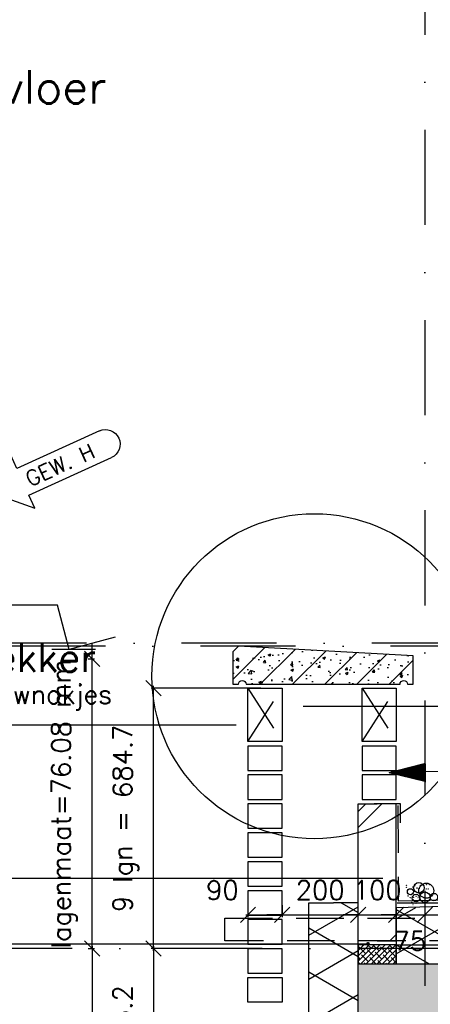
# Model space of a CAD drawing. Extents: x 151406 to 360561, y 44436 to 197234.
# Tile 9 of 57: x 156074 to 157154, y 95649 to 98238. Entities that reach past the tile are written whole.
import ezdxf

# ---------------------------------------------------------------- set-up
doc = ezdxf.new("R2010")
doc.units = 0
doc.header["$LTSCALE"] = 20
doc.header["$MEASUREMENT"] = 0
doc.header["$PDSIZE"] = -1
for name, pattern in [('DASHDOT', [25, 12.5, -6.25, 0, -6.25]), ('DD1', [2.66667, 1.66667, -0.5, 0, -0.5]), ('HIDDEN', [9.375, 6.25, -3.125])]:
    doc.linetypes.add(name, pattern=pattern)
doc.layers.get('0').update_dxf_attribs({"linetype": 'CONTINUOUS'})
doc.layers.get('DEFPOINTS').update_dxf_attribs({"linetype": 'CONTINUOUS'})
for name, color, linetype in [('_DETAILNUMMERS', 4, 'CONTINUOUS'), ('_DETAILNUMMERSTEKST', 4, 'CONTINUOUS'), ('A--A21--_F-23-', 9, 'CONTINUOUS'), ('A--A21--_F123-', 9, 'CONTINUOUS'), ('A--A23--_F--3-', 9, 'CONTINUOUS'), ('A--A26--_F--3-', 9, 'CONTINUOUS'), ('A--L13D3_VLOEREN', 3, 'CONTINUOUS'), ('A--L13DC4_VLOEREN', 4, 'HIDDEN'), ('A--L21--', 3, 'CONTINUOUS'), ('A--L21--_F--3-', 7, 'CONTINUOUS'), ('A--L21--_F-23-', 4, 'CONTINUOUS'), ('A--L21D1_BUITENWAND', 1, 'CONTINUOUS'), ('A--L21D4_BUITENWAND', 4, 'CONTINUOUS'), ('A--L21DC1_BUITENWAND', 1, 'HIDDEN'), ('A--L26--_F--3-', 7, 'CONTINUOUS'), ('A--M$1A-_F123-', 1, 'CONTINUOUS'), ('A--M01A1_MAATVOERING', 1, 'CONTINUOUS'), ('A--M01B1_HOOGTE_MAATV', 1, 'CONTINUOUS'), ('A--T$1A-_F123_20', 1, 'CONTINUOUS'), ('A--T01A-25_TEKST', 2, 'CONTINUOUS'), ('A--T01B2_HOOGTE_MAATV', 2, 'CONTINUOUS'), ('A--T01B3_HOOGTE_MAATV', 3, 'CONTINUOUS'), ('gewijzigdH', 1, 'CONTINUOUS'), ('STRAMIEN', 8, 'DD1')]:
    doc.layers.add(name, color=color, linetype=linetype)
doc.styles.add('ALFA-0_18', font='ROMANS.shx')
doc.styles.add('HIEMSTRA', font='romans.shx')
doc.styles.add('HOOGTEXT', font='ROMANS.shx', dxfattribs={"height": 2.5})
doc.dimstyles.get("Standard").update_dxf_attribs({"dimscale": 40, "dimtxt": 2.5, "dimasz": 2, "dimexe": 0.3, "dimexo": 0.3, "dimgap": 2, "dimtad": 1, "dimdec": 0, "dimzin": 0, "dimdsep": 46, "dimtxsty": 'HIEMSTRA', "dimblk1": 'OBLIQUE', "dimblk2": 'OBLIQUE', "dimsah": 1, "dimcen": 0.09, "dimdle": 0.3, "dimclrd": 1, "dimclre": 1, "dimclrt": 3, "dimadec": 0, "dimazin": 0, "dimtfac": 1, "dimtdec": 4, "dimtix": 1, "dimtmove": 2, "dimatfit": 3, "dimldrblk": 'OBLIQUE', "dimfxl": 0, "dimtvp": 625, "dimtolj": 1, "dimtzin": 0, "dimarcsym": 0})

# ---------------------------------------------------------------- blocks, each defined once
blk = doc.blocks.new('_OBLIQUE')
at = {"color": 0, "linetype": 'ByBlock'}
blk.add_line((-0.5, -0.5), (0.5, 0.5), dxfattribs=at)
blk = doc.blocks.new('*D114')
at = {"layer": 'A--M$1A-_F123-', "color": 1, "lineweight": -2}
for p, q in [((156764.3, 95884.5), (156724.3, 95884.5)), ((156764.3, 95884.5), (156964.3, 95884.5)), ((156964.3, 95884.5), (157004.3, 95884.5))]:
    blk.add_line(p, q, dxfattribs=at)
at = {"layer": 'DEFPOINTS', "color": 0}
for p in [(156764.3, 95884.5), (156964.3, 95884.5), (156964.3, 95884.5)]:
    blk.add_point(p, dxfattribs=at)
at = {"layer": 'A--M$1A-_F123-', "color": 1, "lineweight": -2, "xscale": 40, "yscale": 40, "zscale": 40}
blk.add_blockref('_OBLIQUE', (156764.3, 95884.5), dxfattribs=at)
at = {"layer": 'A--M$1A-_F123-', "color": 1, "lineweight": -2, "xscale": 40, "yscale": 40, "zscale": 40, "rotation": 180}
blk.add_blockref('_OBLIQUE', (156964.3, 95884.5), dxfattribs=at)
at = {"layer": 'A--M$1A-_F123-', "color": 2, "insert": (156864.3, 95949.5), "char_height": 50, "attachment_point": 5, "style": 'HIEMSTRA'}
blk.add_mtext('\\A1;200', dxfattribs=at)
blk = doc.blocks.new('*D115')
at = {"layer": 'A--M$1A-_F123-', "color": 1, "lineweight": -2}
for p, q in [((156964.3, 95884.5), (156924.3, 95884.5)), ((156964.3, 95884.5), (157064.3, 95884.5)), ((157064.3, 95884.5), (157104.3, 95884.5))]:
    blk.add_line(p, q, dxfattribs=at)
at = {"layer": 'DEFPOINTS', "color": 0}
for p in [(156964.3, 95884.5), (157064.3, 95884.5), (157064.3, 95884.5)]:
    blk.add_point(p, dxfattribs=at)
at = {"layer": 'A--M$1A-_F123-', "color": 1, "lineweight": -2, "xscale": 40, "yscale": 40, "zscale": 40}
blk.add_blockref('_OBLIQUE', (156964.3, 95884.5), dxfattribs=at)
at = {"layer": 'A--M$1A-_F123-', "color": 1, "lineweight": -2, "xscale": 40, "yscale": 40, "zscale": 40, "rotation": 180}
blk.add_blockref('_OBLIQUE', (157064.3, 95884.5), dxfattribs=at)
at = {"layer": 'A--M$1A-_F123-', "color": 2, "insert": (157014.3, 95949.5), "char_height": 50, "attachment_point": 5, "style": 'HIEMSTRA'}
blk.add_mtext('\\A1;100', dxfattribs=at)
blk = doc.blocks.new('*D116')
at = {"layer": 'A--M$1A-_F123-', "color": 1, "lineweight": -2}
for p, q in [((157064.3, 95884.5), (157024.3, 95884.5)), ((157064.3, 95884.5), (157139.3, 95884.5)), ((157139.3, 95884.5), (157179.3, 95884.5))]:
    blk.add_line(p, q, dxfattribs=at)
at = {"layer": 'DEFPOINTS', "color": 0}
for p in [(157064.3, 95884.5), (157139.3, 95884.5), (157139.3, 95884.5)]:
    blk.add_point(p, dxfattribs=at)
at = {"layer": 'A--M$1A-_F123-', "color": 1, "lineweight": -2, "xscale": 40, "yscale": 40, "zscale": 40}
blk.add_blockref('_OBLIQUE', (157064.3, 95884.5), dxfattribs=at)
at = {"layer": 'A--M$1A-_F123-', "color": 1, "lineweight": -2, "xscale": 40, "yscale": 40, "zscale": 40, "rotation": 180}
blk.add_blockref('_OBLIQUE', (157139.3, 95884.5), dxfattribs=at)
at = {"layer": 'A--M$1A-_F123-', "color": 2, "insert": (157099.8, 95815.9), "char_height": 50, "attachment_point": 5, "style": 'HIEMSTRA'}
blk.add_mtext('\\A1;75', dxfattribs=at)
blk = doc.blocks.new('*U991')
at = {"layer": 'A--A21--_F123-', "linetype": 'Continuous'}
h = blk.add_hatch(dxfattribs=at)
h.set_pattern_fill('ALFABKST', color=256, scale=212, style=0)
h.set_pattern_definition([(45, (-157014.24, -95709.9), (-212.00007, 212.00007), []), (45, (-156971.84, -95709.9), (-212.00007, 212.00007), [])])
h.paths.add_polyline_path([(0, 0), (-50, 0), (-50, 360.4), (0, 360.4), (50, 360.4), (50, 0)])
at = {"layer": 'A--L21--_F--3-', "color": 4, "linetype": 'Continuous'}
for points in [[(0, 0), (-50, 0), (-50, 360.4), (0, 360.4)], [(0, 0), (50, 0), (50, 360.4), (0, 360.4)]]:
    blk.add_lwpolyline(points, dxfattribs=at)
blk = doc.blocks.new('HOOGTEP')
at = {"layer": 'A--M01A1_MAATVOERING'}
for p, q in [((0, 0), (0.624, 2.33)), ((0.624, 2.33), (8.794, 2.33)), ((-2.415, 0.647), (0, 0))]:
    blk.add_line(p, q, dxfattribs=at)
at = {"layer": 'A--M01B1_HOOGTE_MAATV'}
blk.add_line((-1.379, 0), (0.911, 0), dxfattribs=at)
at = {"layer": 'A--T01B2_HOOGTE_MAATV', "style": 'HOOGTEXT', "flags": 4}
blk.add_attdef('TEKST', (1.84, -0.671), '', height=1.5, dxfattribs=at)
at = {"layer": 'A--T01B3_HOOGTE_MAATV', "style": 'HOOGTEXT', "flags": 4}
blk.add_attdef('HOOGTE', (1.673, 3.819), '', height=1.75, dxfattribs=at)
blk = doc.blocks.new('*D305')
at = {"layer": 'A--M$1A-_F123-', "color": 1, "lineweight": -2}
for p, q in [((156674.3, 95910), (156674.3, 95878.5)), ((156764.3, 95910), (156764.3, 95878.5)), ((156668.3, 95884.5), (156770.3, 95884.5))]:
    blk.add_line(p, q, dxfattribs=at)
at = {"layer": 'DEFPOINTS', "color": 0}
for p in [(156674.3, 95916), (156764.3, 95916), (156764.3, 95884.5)]:
    blk.add_point(p, dxfattribs=at)
at = {"layer": 'A--M$1A-_F123-', "color": 1, "lineweight": -2, "xscale": 40, "yscale": 40, "zscale": 40, "rotation": 180}
blk.add_blockref('_OBLIQUE', (156674.3, 95884.5), dxfattribs=at)
at = {"layer": 'A--M$1A-_F123-', "color": 1, "lineweight": -2, "xscale": 40, "yscale": 40, "zscale": 40}
blk.add_blockref('_OBLIQUE', (156764.3, 95884.5), dxfattribs=at)
at = {"layer": 'A--M$1A-_F123-', "color": 3, "insert": (156607.1, 95949.5), "char_height": 50, "attachment_point": 5, "style": 'HIEMSTRA'}
blk.add_mtext('\\A1;90', dxfattribs=at)
blk = doc.blocks.new('*D314')
at = {"layer": 'A--M$1A-_F123-', "color": 1, "lineweight": -2}
for p, q in [((156673.3, 95795.9), (156420, 95795.9)), ((156426, 95801.9), (156426, 95104.4)), ((156708, 95110.4), (156420, 95110.4))]:
    blk.add_line(p, q, dxfattribs=at)
at = {"layer": 'DEFPOINTS', "color": 0}
for p in [(156679.3, 95795.9, 0), (156426, 95110.4), (156714, 95110.4)]:
    blk.add_point(p, dxfattribs=at)
at = {"layer": 'A--M$1A-_F123-', "color": 1, "lineweight": -2, "xscale": 40, "yscale": 40, "zscale": 40}
for p, rotation in [((156426, 95795.9), 90), ((156426, 95110.4), 270)]:
    blk.add_blockref('_OBLIQUE', p, dxfattribs=dict(at, rotation=rotation))
at = {"layer": 'A--M$1A-_F123-', "color": 3, "insert": (156352.7, 95453.2), "char_height": 50, "attachment_point": 5, "rotation": 90, "style": 'HIEMSTRA'}
blk.add_mtext('\\A1;9 lgn = 685.2', dxfattribs=at)
blk = doc.blocks.new('*D315')
at = {"layer": 'A--M$1A-_F123-', "color": 1, "lineweight": -2}
for p, q in [((156708, 96480.6), (156420, 96480.6)), ((156426, 95789.9), (156426, 96486.6)), ((156673.3, 95795.9), (156420, 95795.9))]:
    blk.add_line(p, q, dxfattribs=at)
at = {"layer": 'DEFPOINTS', "color": 0}
for p in [(156426, 96480.6), (156714, 96480.6, 0), (156679.3, 95795.9, 0)]:
    blk.add_point(p, dxfattribs=at)
at = {"layer": 'A--M$1A-_F123-', "color": 1, "lineweight": -2, "xscale": 40, "yscale": 40, "zscale": 40}
for p, rotation in [((156426, 96480.6), 90), ((156426, 95795.9), 270)]:
    blk.add_blockref('_OBLIQUE', p, dxfattribs=dict(at, rotation=rotation))
at = {"layer": 'A--M$1A-_F123-', "color": 3, "insert": (156352.7, 96138.3), "char_height": 50, "attachment_point": 5, "rotation": 90, "style": 'HIEMSTRA'}
blk.add_mtext('\\A1;9 lgn = 684.7', dxfattribs=at)
blk = doc.blocks.new('*D316')
at = {"layer": 'A--M$1A-_F123-', "color": 1, "linetype": 'Continuous', "lineweight": -2}
for p, q in [((156264.4, 96557.9), (156264.4, 96597.9)), ((156254.2, 96557.9), (156270.4, 96557.9)), ((156264.4, 95795.9), (156264.4, 96557.9)), ((156254.2, 95795.9), (156270.4, 95795.9)), ((156264.4, 95795.9), (156264.4, 95755.9))]:
    blk.add_line(p, q, dxfattribs=at)
at = {"layer": 'DEFPOINTS', "color": 0, "linetype": 'Continuous'}
for p in [(156248.2, 96557.9, 0), (156264.4, 96557.9), (156248.2, 95795.9)]:
    blk.add_point(p, dxfattribs=at)
at = {"layer": 'A--M$1A-_F123-', "color": 1, "linetype": 'Continuous', "lineweight": -2, "xscale": 40, "yscale": 40, "zscale": 40}
for p, rotation in [((156264.4, 96557.9), 270), ((156264.4, 95795.9), 90)]:
    blk.add_blockref('_OBLIQUE', p, dxfattribs=dict(at, rotation=rotation))
at = {"layer": 'A--M$1A-_F123-', "color": 3, "linetype": 'Continuous', "insert": (156191.1, 96176.9), "char_height": 50, "attachment_point": 5, "rotation": 90, "style": 'HIEMSTRA'}
blk.add_mtext('\\A1;lagenmaat=76.08 mm', dxfattribs=at)
blk = doc.blocks.new('*D317')
at = {"layer": 'A--M$1A-_F123-', "color": 1, "linetype": 'Continuous', "lineweight": -2}
for p, q in [((156264.4, 95801.9), (156264.4, 92211.5)), ((156258.4, 92217.5), (156258.4, 92217.5))]:
    blk.add_line(p, q, dxfattribs=at)
at = {"layer": 'DEFPOINTS', "color": 0, "linetype": 'Continuous'}
for p in [(156264.4, 95795.9, 0), (156264.4, 92217.5), (156264.4, 92217.5)]:
    blk.add_point(p, dxfattribs=at)
at = {"layer": 'A--M$1A-_F123-', "color": 1, "linetype": 'Continuous', "lineweight": -2, "xscale": 40, "yscale": 40, "zscale": 40}
for p, rotation in [((156264.4, 95795.9), 90), ((156264.4, 92217.5), 270)]:
    blk.add_blockref('_OBLIQUE', p, dxfattribs=dict(at, rotation=rotation))
at = {"layer": 'A--M$1A-_F123-', "color": 3, "linetype": 'Continuous', "insert": (156190.9, 94006.7), "char_height": 50, "attachment_point": 5, "rotation": 90, "style": 'HIEMSTRA'}
blk.add_mtext('\\A1;\\fRomanS|b0|i0|c0|p0;lagenmaat=76.13 mm', dxfattribs=at)
blk = doc.blocks.new('*U949')
at = {"layer": 'A--A21--_F-23-', "linetype": 'Continuous'}
h = blk.add_hatch(dxfattribs=at)
h.set_pattern_fill('ALFAISO', color=256, scale=100, angle=90, style=0)
h.set_pattern_definition([(150, (50, -3e-15), (-50, -86.603), []), (210, (50, -3e-15), (50, -86.603), [])])
h.paths.add_polyline_path([(0, 0), (-65, 0), (-65, 908), (0, 908), (65, 908), (65, 0)])
at = {"layer": 'A--L21--_F--3-', "color": 3, "linetype": 'Continuous'}
for points in [[(0, 0), (-65, 0), (-65, 908), (0, 908)], [(0, 0), (65, 0), (65, 908), (0, 908)]]:
    blk.add_lwpolyline(points, dxfattribs=at)
blk = doc.blocks.new('*D462')
at = {"layer": 'A--M$1A-_F123-', "color": 1, "lineweight": -2}
blk.add_arc((166881.6, 95796.5), 293.9, 0, 82, dxfattribs=at)
at = {"layer": 'DEFPOINTS', "color": 0}
for p in [(166987.4, 96549.3), (167051.6, 96036.3), (151785.3, 95796.5), (185738.9, 95796.5), (166866.2, 95686.9)]:
    blk.add_point(p, dxfattribs=at)
at = {"layer": 'A--M$1A-_F123-', "color": 1, "lineweight": -2, "xscale": 40, "yscale": 40, "zscale": 40}
for p, rotation in [((166922.5, 96087.6), 172.0000039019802), ((167175.6, 95796.5), 270)]:
    blk.add_blockref('_OBLIQUE', p, dxfattribs=dict(at, rotation=rotation))
at = {"layer": 'A--M$1A-_F123-', "color": 2, "insert": (167174.2, 96045), "char_height": 50, "attachment_point": 5, "rotation": 310.3345, "style": 'HIEMSTRA'}
blk.add_mtext('\\A1;82.00°', dxfattribs=at)
blk = doc.blocks.new('gewh')
at = {"layer": 'gewijzigdH', "linetype": 'Continuous'}
for p, q in [((79.4, 76.8), (0, 0)), ((79.4, 38.4), (79.4, 76.8)), ((317.9, 38.4), (79.4, 38.4)), ((317.9, 38.4), (79.4, 38.4)), ((0, 0), (79.4, -76.8)), ((79.4, -76.8), (79.4, -38.4)), ((79.4, -38.4), (317.9, -38.4)), ((79.4, -38.4), (317.9, -38.4))]:
    blk.add_line(p, q, dxfattribs=at)
at = {"layer": 'gewijzigdH', "linetype": 'Continuous', "extrusion": (0, 0, -1)}
blk.add_ellipse((317.9, 0), major_axis=(27.2, 27.2), ratio=1, start_param=-0.785398, end_param=2.356194, dxfattribs=at)
at = {"layer": 'gewijzigdH', "color": 2, "insert": (90.8, 19.5), "char_height": 40, "width": 276.454, "attachment_point": 1, "style": 'ALFA-0_18'}
blk.add_mtext('GEW. H', dxfattribs=at)

msp = doc.modelspace()

# ---------------------------------------------------------------- hatches: boundary and pattern name
at = {"layer": 'A--A21--_F-23-'}
h = msp.add_hatch(dxfattribs=at)
h.set_pattern_fill('ALFAISO', color=256, scale=80, angle=270, style=0, pattern_type=2)
h.set_pattern_definition([(330, (22684.95, 1e-11), (40, 69.282032), []), (30, (22684.95, 1e-11), (-40, 69.282032), [])])
h.paths.add_polyline_path([(157064.242, 95755.898), (159063.265, 95755.898), (159063.265, 95959.336), (157064.242, 95902.638)])
h = msp.add_hatch(dxfattribs=at)
h.set_pattern_fill('ANSI38', color=256, scale=80, style=0)
h.set_pattern_definition([(45, (67188.379, -3374.999), (-7.0710678, 7.0710678), []), (135, (67188.379, -3374.999), (-21.2132034, 7.0710678), [25, -15])])
h.paths.add_polyline_path([(156964.242, 95755.899), (157064.242, 95755.899), (157064.242, 95805.8), (156964.242, 95805.899)])
at = {"layer": 'A--A23--_F--3-'}
h = msp.add_hatch(dxfattribs=at)
h.set_pattern_fill('ALFABET', color=256, scale=20, angle=1, style=0, pattern_type=2)
h.set_pattern_definition([(134, (239501.89, 1e-11), (86.32078, 83.359), []), (129, (239501.89, 1e-11), (-143.64922, -10.04493), [15, -165]), (184, (239501.9, 1e-11), (30.37155, 149.9312), [12, -132]), (78.5486, (239489.92, -0.84), (-113.27778, 139.88618), [12.74804, -140.22842]), (132.8158, (239502.59, 40), (-213.99344, -29.37358), [22.5, -247.5]), (82.3644, (239484.76, 37.55), (-183.50393, 198.05632), [19.12206, -210.3426]), (187.8158, (239502.6, 40), (-183.50378, 198.05647), [18, -198]), (158, (239482.42, 30.34), (-120.76856, -78.42802), [15, -165]), (213, (239482.42, 30.34), (-46.12453, 145.8572), [12, -132]), (107.5486, (239472.36, 23.81), (-166.89315, 67.42906), [12.74804, -140.22842]), (141.5, (239501.893, 1e-11), (-1.26964, 66.611074), [0, -130.4, 0, -134, 0, -132.5]), (171.5, (239501.89, 1e-11), (-51.229207, 79.788568), [0, -76.4, 0, -127.4, 0, -50.5]), (211.5, (239546.486, -0.78), (-106.826954, -2.64699), [0, -50, 0, -156, 0, -207]), (221.5, (239566.48, -1.13), (-116.270055, 22.05355), [0, -65, 0, -103.6, 0, -147]), (221.5, (239566.48, -1.13), (-116.270055, 22.05355), [0, -65, 0, -103.6, 0, -147])])
h.paths.add_polyline_path([(166779.265, 95505.898), (156964.212, 95505.898), (156964.265, 95755.898), (166779.265, 95755.898)])
at = {"layer": 'A--A26--_F--3-'}
h = msp.add_hatch(dxfattribs=at)
h.set_pattern_fill('ALFABET', color=9, scale=10, style=0, pattern_type=2)
h.set_pattern_definition([(45, (46796.567, -3067.2), (-42.426407, 42.426407), []), (50, (46796.567, -3067.2), (71.726018, -6.275213), [7.5, -82.5]), (355, (46796.57, -3067.2), (-13.875133, 75.219213), [6, -66]), (100.4514, (46802.544, -3067.72), (57.850938, 68.943954), [6.37402, -70.11421]), (46.1842, (46796.57, -3047.2), (106.724105, -16.5519), [11.25, -123.75]), (96.6356, (46805.46, -3048.58), (93.46627, 97.41179), [9.56103, -105.1713]), (351.1842, (46796.57, -3047.2), (93.466195, 97.41186), [9, -99]), (21, (46806.567, -3052.2), (59.690705, -40.26189), [7.5, -82.5]), (326, (46806.57, -3052.2), (24.331533, 72.515005), [6, -66]), (71.4514, (46811.54, -3055.555), (84.022263, 32.25305), [6.37402, -70.11421]), (37.5, (46796.567, -3067.2), (1.2159855, 33.2893854), [0, -65.2, 0, -67, 0, -66.25]), (7.5, (46796.567, -3067.2), (26.306954, 39.441171), [0, -38.2, 0, -63.7, 0, -25.25]), (327.5, (46774.267, -3067.2), (53.3822436, -2.255487), [0, -25, 0, -78, 0, -103.5]), (317.5, (46764.267, -3067.2), (58.318617, 10.010498), [0, -32.5, 0, -51.8, 0, -73.5]), (317.5, (46764.267, -3067.2), (58.318617, 10.010498), [0, -32.5, 0, -51.8, 0, -73.5])])
edge = h.paths.add_edge_path()
edge.add_line((157109.265, 96490.698), (157109.265, 96565.698))
edge.add_line((157109.265, 96565.698), (156649.265, 96590.698))
edge.add_line((156649.265, 96590.698), (156634.265, 96575.698))
edge.add_line((156634.265, 96575.698), (156634.265, 96490.698))
edge.add_line((156634.265, 96490.698), (156649.265, 96490.698))
edge.add_arc((156659.265, 96490.698), 10, 0, 180, ccw=False)
edge.add_line((156669.265, 96490.698), (157074.265, 96490.698))
edge.add_arc((157084.265, 96490.698), 10, 0, 180, ccw=False)
edge.add_line((157094.265, 96490.698), (157109.265, 96490.698))
at = {"layer": 'A--T01A-25_TEKST', "extrusion": (-2.35261e-21, 2.59439e-08, 1)}
h = msp.add_hatch(dxfattribs=at)
h.set_pattern_fill('ANSI31', color=256, angle=0.341468, style=0)
h.set_pattern_definition([(45.341468, (5037.19765, 17.59968), (-0.088913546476, 0.08786000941), [])])
h.paths.add_polyline_path([(157141.738, 96234.784), (157045.597, 96258.212), (157141.452, 96282.784)])

# ---------------------------------------------------------------- linework, layer by layer
for centre, radius in [((157091.671, 95961.88), 0.331), ((157123.936, 95955.781), 13.845), ((157113.398, 95961.293), 0.331), ((157143.346, 95948.039), 19.79), ((157128.68, 95962.221), 0.331), ((157143.811, 95964.011), 0.331), ((157143.948, 95963.981), 0.331), ((157151.831, 95964.074), 0.331), ((157151.999, 95964.028), 0.331), ((157152.169, 95963.981), 0.331), ((157091.671, 95957.185), 0.331), ((157101.67, 95945.268), 7.916), ((157095.498, 95934.426), 0.331), ((157104.017, 95937.573), 0.331), ((157104.143, 95937.597), 0.331), ((157116.318, 95928.812), 9.895), ((157108.392, 95957.51), 0.331), ((157108.392, 95957.51), 0.331), ((157111.23, 95937.348), 0.331), ((157115.942, 95939.03), 0.331), ((157116.334, 95937.232), 0.331), ((157118.683, 95954.837), 0.331), ((157119.006, 95955.095), 0.331), ((157122.11, 95942.388), 0.331), ((157122.11, 95942.388), 0.331), ((157124.2, 95953.377), 0.331), ((157139.694, 95930.789), 13.845), ((157143.361, 95952.244), 0.331), ((157148.646, 95952.244), 0.331), ((157163.372, 95931.149), 9.895), ((157101.067, 95929.602), 0.331), ((157105.192, 95917.619), 0.331), ((157105.423, 95917.713), 0.331), ((157108.392, 95924.7), 0.331), ((157108.715, 95911.751), 0.331), ((157109.288, 95930.776), 0.331), ((157116.349, 95914.685), 0.331), ((157116.798, 95932.524), 0.331), ((157121.393, 95930.252), 0.331), ((157125.019, 95933.698), 0.331), ((157126.497, 95930.136), 0.331), ((157126.961, 95925.428), 0.331), ((157129.855, 95914.685), 0.331), ((157135.182, 95926.602), 0.331)]:
    msp.add_circle(centre, radius)
at = {"layer": '_DETAILNUMMERS'}
msp.add_circle((156848.922, 96511.93), 427.262, dxfattribs=at)
at = {"layer": 'A--L13D3_VLOEREN'}
msp.add_lwpolyline([(156964.242, 95755.899), (157064.242, 95755.899), (157064.242, 95805.8), (156964.242, 95805.899)], close=True, dxfattribs=at)
at = {"layer": 'A--L13DC4_VLOEREN'}
msp.add_lwpolyline([(157068.783, 96172.202), (157069.221, 95921.691), (159061.265, 95963.648), (159063.265, 96194.648)], dxfattribs=at)
at = {"layer": 'A--L13DC4_VLOEREN', "elevation": -0.001}
msp.add_lwpolyline([(157006.061, 96177.498), (157074.242, 96177.498), (157074.242, 96126.177)], dxfattribs=at)
at = {"layer": 'A--L21--'}
for p, q in [((157066.622, 95916.435, 0), (159065.645, 95916.434, 0)), ((157064.242, 95805.8), (159063.265, 95805.799))]:
    msp.add_line(p, q, dxfattribs=at)
msp.add_lwpolyline([(157064.242, 95755.898), (159063.265, 95755.898), (159063.265, 95959.336), (157064.242, 95902.638)], close=True, dxfattribs=at)
at = {"layer": 'A--L21--_F-23-', "linetype": 'Continuous'}
for points in [[(166778.799, 95505.898), (156963.747, 95505.898), (156963.799, 95755.898), (166778.799, 95755.898)], [(166779.265, 95505.898), (156964.212, 95505.898), (156964.265, 95755.898), (166779.265, 95755.898)]]:
    msp.add_lwpolyline(points, close=True, dxfattribs=at)
at = {"layer": 'A--L21D1_BUITENWAND'}
msp.add_line((156819.112, 96432.898), (158969.993, 96432.898), dxfattribs=at)
at = {"layer": 'A--L21D4_BUITENWAND'}
for points, elevation in [([(156764.265, 96340.488), (156674.265, 96340.488), (156674.265, 96480.698), (156764.265, 96480.698)], 0.002), ([(157064.342, 96340.488), (156974.342, 96340.488), (156974.342, 96480.698), (157064.342, 96480.698)], 0.001), ([(156764.265, 96328.458), (156674.265, 96328.458), (156674.265, 96264.328), (156764.265, 96264.328)], 0.001), ([(157064.342, 96328.458), (156974.342, 96328.458), (156974.342, 96264.328), (157064.342, 96264.328)], 0), ([(156764.265, 96252.378), (156674.265, 96252.378), (156674.265, 96188.248), (156764.265, 96188.248)], 0), ([(156764.265, 96176.298), (156674.265, 96176.298), (156674.265, 96112.168), (156764.265, 96112.168)], 0), ([(156764.265, 96100.218), (156674.265, 96100.218), (156674.265, 96036.088), (156764.265, 96036.088)], -0.001), ([(156764.265, 96024.138), (156674.265, 96024.138), (156674.265, 95960.008), (156764.265, 95960.008)], -0.001), ([(156764.265, 95948.058), (156674.265, 95948.058), (156674.265, 95883.928), (156764.265, 95883.928)], -0.002), ([(156764.265, 95871.978), (156674.265, 95871.978), (156674.265, 95807.848), (156764.265, 95807.848)], -0.002)]:
    msp.add_lwpolyline(points, close=True, dxfattribs=dict(at, elevation=elevation))
for points in [[(157064.342, 96252.378), (156974.342, 96252.378), (156974.342, 96188.248), (157064.342, 96188.248)], [(156764.265, 95795.618), (156674.265, 95795.618), (156674.265, 95731.488), (156764.265, 95731.488)], [(156764.265, 95655.358), (156674.265, 95655.358), (156674.265, 95719.488), (156764.265, 95719.488)]]:
    msp.add_lwpolyline(points, close=True, dxfattribs=at)
at = {"layer": 'A--L21DC1_BUITENWAND'}
for p, q in [((156674.265, 96340.488, 0.002), (156764.265, 96480.698, 0.001)), ((156674.265, 96480.698, 0.001), (156764.265, 96340.488, 0.002)), ((156974.342, 96340.488, 0.001), (157064.342, 96480.698, 0.001)), ((156974.342, 96480.698, 0.001), (157064.342, 96340.488, 0.001))]:
    msp.add_line(p, q, dxfattribs=at)
msp.add_lwpolyline([(156613.615, 95815.899), (156613.615, 95875.899), (157217.218, 95875.899), (157217.218, 95995.916), (157277.218, 95995.899), (157277.218, 95815.899)], close=True, dxfattribs=at)
at = {"layer": 'A--L26--_F--3-', "color": 4, "linetype": 'Continuous', "elevation": 0.002}
msp.add_lwpolyline([(157109.265, 96490.698), (157109.265, 96565.698), (156649.265, 96590.698), (156634.265, 96575.698), (156634.265, 96490.698), (156649.265, 96490.698, -1), (156669.265, 96490.698), (157074.265, 96490.698, -1), (157094.265, 96490.698)], format="xyb", close=True, dxfattribs=at)
at = {"layer": 'A--T$1A-_F123_20', "const_width": 4.75}
msp.add_lwpolyline([(156992.521, 95808.163, -1), (156987.271, 95808.163, -1)], format="xyb", close=True, dxfattribs=at)
at = {"layer": 'A--T01A-25_TEKST'}
for p, q in [((155665.866, 96384.43), (156643.466, 96384.43)), ((157927.008, 96258.071), (157141.582, 96261.076, 0)), ((155674.121, 95981.07), (157029.393, 95981.07)), ((155665.866, 95808.163), (156989.896, 95808.163))]:
    msp.add_line(p, q, dxfattribs=at)
at = {"layer": 'STRAMIEN', "linetype": 'DASHDOT'}
for p, q in [((157139.265, 109950.716), (157139.265, 90604.885)), ((160800.098, 96590.698, 0.002), (151616.064, 96590.698, 0.002)), ((185755.38, 96598.898), (152098.725, 96598.898)), ((185717.798, 95795.898), (151764.265, 95795.898))]:
    msp.add_line(p, q, dxfattribs=at)

# ---------------------------------------------------------------- block references
ref = msp.add_blockref('HOOGTEP', (155529.254, 98295.898), dxfattribs=dict(xscale=-50, yscale=50, zscale=50, rotation=180))
ref.add_attrib('TEKST', 'o.k plafond', (155609.873, 98379.924), dxfattribs={"layer": 'A--T01B2_HOOGTE_MAATV', "height": 75, "style": 'HOOGTEXT', "flags": 4})
ref.add_attrib('HOOGTE', '2500+vloer', (155627.232, 98017.424), dxfattribs={"layer": 'A--T01B3_HOOGTE_MAATV', "height": 87.5, "style": 'HOOGTEXT', "flags": 4})
ref = msp.add_blockref('HOOGTEP', (156204.116, 96581.898), dxfattribs=dict(xscale=-50, yscale=50, zscale=50))
ref.add_attrib('TEKST', 'b.k. afdekker', (155615.701, 96523.343), dxfattribs={"layer": 'A--T01B2_HOOGTE_MAATV', "height": 75, "style": 'HOOGTEXT', "flags": 4})
ref.add_attrib('HOOGTE', '4148+P', (155312.152, 96772.872), dxfattribs={"layer": 'A--T01B3_HOOGTE_MAATV', "height": 87.5, "style": 'HOOGTEXT', "flags": 4})
at = {"layer": '_DETAILNUMMERSTEKST', "rotation": 24.43640091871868}
msp.add_blockref('gewh', (156009.939, 96990.408), dxfattribs=at)
at = {"layer": 'A--L21--'}
msp.add_blockref('*U991', (157014.242, 95815.899), dxfattribs=at)
at = {"layer": 'A--L21--', "linetype": 'Continuous'}
msp.add_blockref('*U949', (156899.088, 95008.419), dxfattribs=at)

# ---------------------------------------------------------------- texts
at = {"layer": 'A--T01A-25_TEKST', "style": 'HIEMSTRA'}
msp.add_text('betonnen afdekker met spouwnokjes', height=50, dxfattribs=at).set_placement((155073.62, 96439.244))

# ---------------------------------------------------------------- dimensions: what is measured, and where the dimension line sits
at = {"layer": 'A--M$1A-_F123-', "linetype": 'Continuous'}
for base, p1, p2, text, picture, middle in [((156264.414, 96557.898, 0), (156248.198, 95795.898, 0), (156248.198, 96557.898), 'lagenmaat=76.08 mm', '*D316', (156191.081, 96176.898, 0)), ((156264.414, 92217.508), (156264.414, 95795.898, 0), (156264.414, 92217.508), '\\fRomanS|b0|i0|c0|p0;lagenmaat=76.13 mm', '*D317', (156190.938, 94006.703))]:
    dim = msp.add_linear_dim(base=base, p1=p1, p2=p2, angle=90, text=text, dimstyle='Standard', override={"dimscale": 20}, dxfattribs=at)
    dim.commit()
    dim.dimension.update_dxf_attribs({"geometry": picture, "text_midpoint": middle})
at = {"layer": 'A--M$1A-_F123-'}
dim = msp.add_angular_dim_2l(base=(167051.621, 96036.334), line1=((185738.879, 95796.532), (151785.346, 95796.532)), line2=((166866.221, 95686.949), (166987.413, 96549.275)), dimstyle='Standard', override={"dimscale": 20, "dimexe": 0, "dimexo": 0, "dimdec": 2, "dimcen": 0, "dimdle": 0, "dimclrt": 2, "dimadec": 2, "dimtfac": 0.75, "dimtvp": 1.5}, dxfattribs=at)
dim.commit()
dim.dimension.update_dxf_attribs({"geometry": '*D462', "text_midpoint": (167174.21, 96044.968), "dimtype": 162})
for base, p2, text, picture, middle in [((156426.002, 96480.618), (156713.983, 96480.618, 0.002), '9 lgn = 684.7', '*D315', (156352.668, 96138.258)), ((156426.002, 95110.448), (156713.983, 95110.448), '9 lgn = 685.2', '*D314', (156352.668, 95453.173))]:
    dim = msp.add_linear_dim(base=base, p1=(156679.265, 95795.898, -0.002), p2=p2, angle=270, text=text, dimstyle='Standard', override={"dimscale": 20}, dxfattribs=at)
    dim.commit()
    dim.dimension.update_dxf_attribs({"geometry": picture, "text_midpoint": middle})
for base, p1, p2, override, picture, middle in [((156764.265, 95884.536), (156674.265, 95915.986), (156764.265, 95915.986), {"dimscale": 20}, '*D305', (156607.093, 95949.536)), ((157139.265, 95884.536), (157064.265, 95884.536), (157139.265, 95884.536), {"dimscale": 20, "dimclrt": 2}, '*D116', (157099.778, 95815.899))]:
    dim = msp.add_linear_dim(base=base, p1=p1, p2=p2, dimstyle='Standard', override=override, dxfattribs=at)
    dim.commit()
    dim.dimension.update_dxf_attribs({"geometry": picture, "text_midpoint": middle, "dimtype": 160})
for base, p1, p2, picture, middle in [((156964.265, 95884.536), (156764.265, 95884.536), (156964.265, 95884.536), '*D114', (156864.265, 95949.536)), ((157064.265, 95884.536), (156964.265, 95884.536), (157064.265, 95884.536), '*D115', (157014.265, 95949.536))]:
    dim = msp.add_linear_dim(base=base, p1=p1, p2=p2, dimstyle='Standard', override={"dimscale": 20, "dimclrt": 2}, dxfattribs=at)
    dim.commit()
    dim.dimension.update_dxf_attribs({"geometry": picture, "text_midpoint": middle})

doc.saveas('drawing.dxf')
